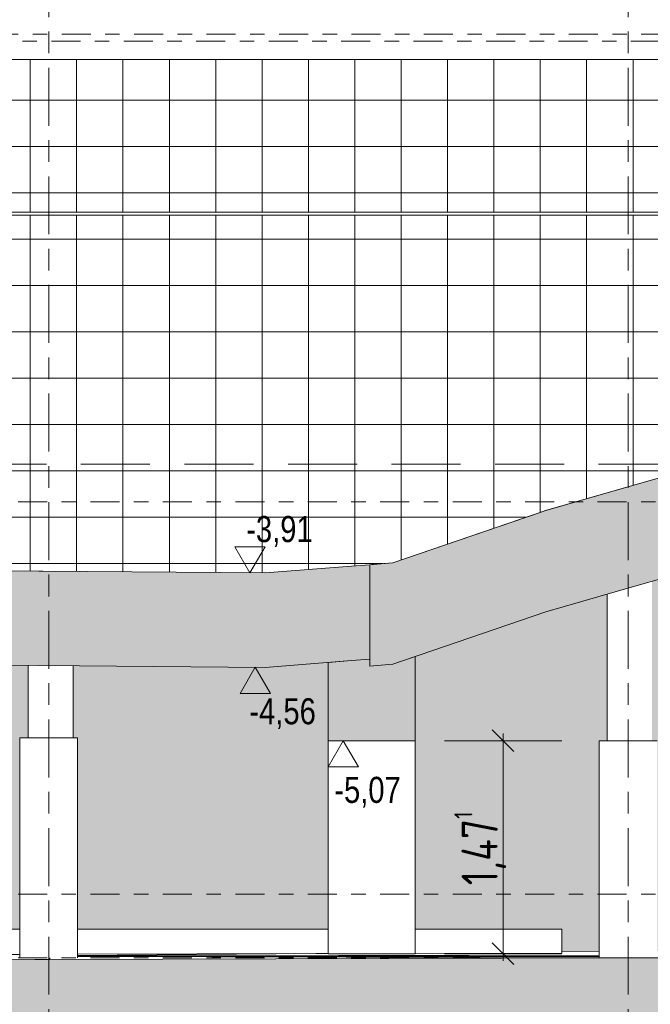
# Model space of a CAD drawing. Header units: metres. Extents: x -32 to 170, y -15 to 869.
# Tile 13 of 66: x -8.22 to -3.87, y -9.68 to -2.89. Entities that reach past the tile are written whole.
import ezdxf

# ---------------------------------------------------------------- set-up
doc = ezdxf.new("R2010")
doc.units = ezdxf.units.M
for name, pattern in [('_Ebene_', [0.4, 0.2, -0.1, 0, -0.1]), ('_Rasterlinie_', [0.75, 0.4, -0.1, 0.15, -0.1]), ('Abgebrochen', [0.714375, 0.47625, -0.238125])]:
    doc.linetypes.add(name, pattern=pattern)
for name, color, linetype, lineweight in [('A_Bem', 7, 'Continuous', 5), ('A_Bem-100', 7, 'Continuous', 5), ('A_Detailelemente', 7, 'Continuous', 9), ('A_Ebenen', 130, 'Continuous', 5), ('A_Fundamente', 7, 'Continuous', 5), ('A_Geschossdecken', 7, 'Continuous', 5), ('A_Geschossdecken_Schraffur', 7, 'Continuous', 5), ('A_Hoehenkoten', 124, 'Continuous', 5), ('A_Raster', 128, 'Continuous', 5), ('A_Skelettbau_Tragwerk Stahlbeton', 142, 'Continuous', 5), ('A_Tragwerksstützen', 7, 'Continuous', 5), ('A_Wand', 244, 'Continuous', 5), ('A_Wände_Oberflächenschraffur', 244, 'Continuous', 5)]:
    doc.layers.add(name, color=color, linetype=linetype, lineweight=lineweight)
doc.styles.add('Arial', font='arial.ttf', dxfattribs={"width": 0.8, "height": 0.18})
doc.styles.add('ISOCPEUR_1', font='isocpeur.ttf', dxfattribs={"width": 0.8, "height": 0.25})
doc.dimstyles.new('BLB-Standard_2_5_Aussen', dxfattribs={"dimscale": 0.3048, "dimtxt": 0.248995, "dimasz": 0.492126, "dimexe": 1.32874, "dimexo": 0.0625, "dimgap": 0.032808, "dimtad": 1, "dimrnd": 0.001, "dimzin": 0, "dimdsep": 46, "dimtxsty": 'ISOCPEUR_1', "dimblk1": 'OBLIQUE', "dimblk2": 'OBLIQUE', "dimsah": 1, "dimcen": 0.09, "dimdle": 0.164042, "dimazin": 0, "dimtfac": 1, "dimtdec": 4, "dimtix": 1, "dimtmove": 0, "dimatfit": 3, "dimfxl": 1.32874, "dimfxlon": 1, "dimtvp": 1, "dimtolj": 1, "dimtzin": 0, "dimarcsym": 2})
pattern_1 = [(0, (-9.746, 18.958), (0, 0.32), []), (90, (-9.746, 18.958), (-0.32, 2e-17), [])]

# ---------------------------------------------------------------- blocks, each defined once
blk = doc.blocks.new('Fundamente 12 - Fundamente 1-8205116-A')
at = {"layer": 'A_Fundamente', "color": 250, "lineweight": 9}
for p, q in [((-9.4865, -9.1651), (-8.2184, -9.1651)), ((-9.4865, -9.3401), (-9.4865, -9.1651)), ((-7.8184, -9.1651), (-6.0899, -9.1651)), ((-5.4899, -9.1651), (-4.4765, -9.1651)), ((-4.4765, -9.3319), (-4.4765, -9.1651)), ((-8.2184, -9.3401), (-9.4865, -9.3401))]:
    blk.add_line(p, q, dxfattribs=at)
blk = doc.blocks.new('Höhenkoten - leer-6237472-A')
at = {"layer": 'A_Hoehenkoten'}
for p, q in [((-22.0251, -3.4351), (-21.8172, -3.4351)), ((-21.9212, -3.6151), (-22.0251, -3.4351)), ((-21.9212, -3.6151), (-21.8172, -3.4351))]:
    blk.add_line(p, q, dxfattribs=at)
blk = doc.blocks.new('DIMBLOCK24-A')
at = {"layer": 'A_Bem-100', "lineweight": 9}
for p, q in [((-4.8828, -7.8651), (-4.9578, -7.7901)), ((-4.8828, -7.8651), (-4.8078, -7.9401)), ((-4.8828, -9.3356), (-4.9578, -9.2606)), ((-4.8828, -9.3356), (-4.8078, -9.4106))]:
    blk.add_line(p, q, dxfattribs=at)
at = {"layer": 'A_Bem-100'}
for p, q in [((-4.8828, -9.3856), (-4.8828, -7.8151)), ((-5.2878, -7.8651), (-4.4778, -7.8651)), ((-4.8828, -7.8651), (-5.2878, -7.8651)), ((-5.2878, -9.3356), (-4.4778, -9.3356)), ((-4.8828, -9.3356), (-5.2878, -9.3356))]:
    blk.add_line(p, q, dxfattribs=at)
at = {"layer": 'A_Bem-100', "color": 0, "insert": (-5.2194, -8.863), "char_height": 0.25, "width": 0.630415, "attachment_point": 1, "rotation": 90, "line_spacing_factor": 1.149209, "style": 'ISOCPEUR_1'}
blk.add_mtext('1,47\\A2\\H0.5x;\\S1^  ;\\H2x;', dxfattribs=at)
blk = doc.blocks.new('_Oblique')
at = {"color": 0, "linetype": 'ByBlock', "lineweight": -2}
blk.add_line((-0.5, -0.5), (0.5, 0.5), dxfattribs=at)

msp = doc.modelspace()

# ---------------------------------------------------------------- hatches: boundary and pattern name
at = {"layer": 'A_Detailelemente'}
msp.add_hatch(color=254, dxfattribs=at).paths.add_polyline_path([(-31.9882, -13.6518), (27.095, -13.6518), (27.095, -9.365), (18.3529, -9.365), (18.3529, -9.5651), (18.7029, -9.5651), (18.7029, -10.0651), (17.6784, -10.0651), (17.6784, -9.5651), (16.2438, -9.5651), (16.2438, -10.0651), (15.2438, -10.0651), (15.2438, -9.5651), (-19.2847, -9.5651), (-19.2847, -10.0651), (-20.287, -10.0651), (-20.287, -9.5651), (-19.937, -9.5651), (-19.937, -9.1251), (-21.7476, -9.1251), (-21.7476, -9.6251), (-22.7547, -9.6251), (-22.7547, -9.3651), (-31.9882, -9.3651), (-31.9882, -9.3995)], flags=0)
at = {"layer": 'A_Geschossdecken_Schraffur', "lineweight": 9}
for points in [[(-5.8022, -7.3498), (-5.6442, -7.3366), (-4.5882, -6.9751), (-1.8099, -6.1751), (-1.8099, -5.4751), (-4.5882, -6.2751), (-5.6442, -6.6366), (-5.8022, -6.6498), (-5.8022, -7.3018)], [(-6.5236, -7.3586), (-5.8022, -7.3018), (-5.8022, -6.6498), (-6.5236, -6.7066), (-14.001, -6.6433), (-14.001, -7.2953), (-7.805, -7.3477)], [(-19.2847, -9.5651), (18.3529, -9.5651), (18.3529, -9.3075), (18.3013, -9.3142), (18.2936, -9.3085), (17.8632, -9.3095), (15.6074, -9.3421), (15.5943, -9.3484), (10.28, -9.3573), (9.5547, -9.3554), (4.5891, -9.365), (-4.2929, -9.3653), (-8.1139, -9.3747), (-12.1267, -9.3602), (-16.5109, -9.3554), (-16.7558, -9.3515), (-19.937, -9.3051), (-19.937, -9.5651)]]:
    msp.add_hatch(color=253, dxfattribs=at).paths.add_polyline_path(points, flags=0)
at = {"layer": 'A_Skelettbau_Tragwerk Stahlbeton'}
msp.add_hatch(color=8, dxfattribs=at).paths.add_polyline_path([(-5.4895, -7.8651), (-5.4895, -7.2836), (-5.6442, -7.3366), (-5.8022, -7.3498), (-5.8022, -7.3018), (-6.0895, -7.3245), (-6.0895, -7.8651)], flags=0)
at = {"layer": 'A_Wände_Oberflächenschraffur'}
h = msp.add_hatch(dxfattribs=at)
h.set_pattern_fill('FP_1', style=0, pattern_type=2)
h.set_pattern_definition([(0, (-9.746, 18.958), (0.813, 0.203), [0.007, -0.603, 0.007, -0.603, -3.251]), (0, (-9.746, 18.958), (0.813, 0.203), [-1.219, 0.007, -1.212, 0.007, -0.603, -1.422]), (0, (-9.746, 18.958), (0.813, 0.203), [-3.048, 0.007, -0.4, 0.007, -1.009]), (120, (-9.441, 19.06), (-0.5823032, 0.6025787), [0.007, -0.603, 0.007, -0.603, -3.251]), (120, (-9.441, 19.06), (-0.5823032, 0.6025787), [-1.219, 0.007, -1.212, 0.007, -0.603, -1.422]), (120, (-9.441, 19.06), (-0.5823032, 0.6025787), [-3.048, 0.007, -0.4, 0.007, -1.009]), (240, (-9.34, 19.466), (-0.2306968, -0.8055787), [0.007, -0.603, 0.007, -0.603, -3.251]), (240, (-9.34, 19.466), (-0.2306968, -0.8055787), [-1.219, 0.007, -1.212, 0.007, -0.603, -1.422]), (240, (-9.34, 19.466), (-0.2306968, -0.8055787), [-3.048, 0.007, -0.4, 0.007, -1.009])])
h.paths.add_polyline_path([(11.0528, -9.356), (11.8316, -9.3547), (11.8316, -7.9628), (11.048, -8.586), (11.048, -9.356), (11.0524, -9.356)], flags=0)
h.paths.add_polyline_path([(12.1316, -9.3542), (12.5329, -9.3535), (12.5329, -7.405), (12.1316, -7.7242), (12.1316, -9.3484)], flags=0)
h.paths.add_polyline_path([(-9.1485, -9.3487), (-8.7135, -9.3401), (-9.2671, -9.3401), (-9.2671, -9.3485)], flags=0)
h.paths.add_polyline_path([(-10.7471, -9.3467), (-10.7471, -7.3501), (-10.0849, -7.3501), (-10.0849, -7.3285), (-11.8496, -7.3135), (-11.8496, -9.321), (-10.9381, -9.3464), (-10.7552, -9.3467)], flags=0)
h.paths.add_polyline_path([(-4.4765, -9.3174), (-4.2184, -9.3167), (-4.2184, -7.8651), (-4.1646, -7.8651), (-4.1646, -6.8532), (-4.5892, -6.9754), (-5.4895, -7.2836), (-5.4899, -9.1651), (-4.4765, -9.1651), (-4.4765, -9.3171)], flags=0)
h.paths.add_polyline_path([(-13.3599, -9.3165), (-12.946, -9.3165), (-13.3599, -8.9863), (-13.3599, -9.2208)], flags=0)
h.paths.add_polyline_path([(-12.5483, -9.3165), (-12.1596, -9.3165), (-12.1596, -7.3109), (-13.3725, -7.3006), (-13.3725, -7.6082), (-12.5483, -8.2666), (-12.5483, -9.2208)], flags=0)
h.paths.add_polyline_path([(-13.9599, -9.3165), (-13.9599, -8.5077), (-14.9729, -7.6997), (-14.9729, -9.3165), (-14.4479, -9.3165)], flags=0)
h.paths.add_polyline_path([(-3.8184, -9.316), (-2.7826, -9.3137), (-2.7826, -9.2501), (-2.2171, -9.2501), (-2.2171, -6.2924), (-3.8546, -6.7639), (-3.8546, -7.8651), (-3.8184, -7.8651), (-3.8184, -9.2307)], flags=0)
h.paths.add_polyline_path([(3.3708, -9.3144), (3.3708, -5.6851), (3.8179, -5.6851), (3.8179, -4.719), (2.8466, -4.7313), (2.8464, -5.2751), (2.7465, -5.2751), (2.7465, -9.3129)], flags=0)
h.paths.add_polyline_path([(2.3465, -9.3119), (2.3465, -5.2751), (2.2423, -5.2751), (2.2423, -4.8823), (0.1504, -5.4877), (0.1504, -6.2351), (0.1816, -6.2351), (0.1816, -8.7551), (0.3302, -8.7551), (0.3302, -8.9051), (0.468, -8.9051), (0.468, -8.9151), (0.4719, -8.9151), (0.4719, -9.3071), (0.7845, -9.3081), (1.2461, -9.3092)], flags=0)
h.paths.add_polyline_path([(-1.6049, -9.3111), (-1.2763, -9.3104), (-1.2763, -8.9151), (-1.0303, -8.9151), (-1.0303, -8.9051), (-0.8311, -8.9051), (-0.8311, -8.7551), (-0.2184, -8.7551), (-0.2184, -6.2351), (-0.1696, -6.2351), (-0.1696, -5.5803), (-1.5099, -5.9683), (-1.5099, -6.7351), (-1.6049, -6.7351), (-1.6049, -9.3051)], flags=0)
h.paths.add_polyline_path([(7.7267, -9.3051), (7.728, -9.3051), (7.728, -5.6851), (7.8316, -5.6851), (7.8316, -5.2351), (7.8329, -5.2351), (7.8329, -4.6683), (7.1815, -4.6771), (7.1815, -5.2351), (6.5815, -5.2351), (6.5815, -4.6841), (4.1379, -4.715), (4.1379, -5.6851), (6.0453, -5.6851), (6.0453, -9.2951), (7.4809, -9.3036)], flags=0)
h.paths.add_polyline_path([(-12.6791, -9.1657), (-12.5733, -9.1657), (-12.5733, -9.0341), (-13.3725, -8.3966), (-13.3725, -8.4251), (-13.3599, -8.4251), (-13.3599, -8.5675), (-13.2983, -8.5675), (-13.2983, -8.7669), (-13.0483, -8.7669), (-13.0483, -8.9663), (-12.7983, -8.9663), (-12.7983, -9.1657)], flags=0)
h.paths.add_polyline_path([(-9.2671, -9.1651), (-8.2184, -9.1651), (-8.2184, -7.8451), (-8.1596, -7.8451), (-8.1596, -7.3447), (-9.4849, -7.3335), (-9.4849, -7.3501), (-9.2671, -7.3501), (-9.2671, -8.3346)], flags=0)
h.paths.add_polyline_path([(-6.5236, -9.1651), (-6.0899, -9.1651), (-6.0895, -7.3245), (-6.5238, -7.3586), (-7.8496, -7.3477), (-7.8496, -7.8451), (-7.8184, -7.8451), (-7.8184, -9.1651), (-6.5238, -9.1651)], flags=0)
h.paths.add_polyline_path([(-12.5732, -8.9958), (-12.5733, -8.9091), (-13.3725, -8.2716), (-13.3725, -8.3582), (-12.5733, -8.9957)], flags=0)
h.paths.add_polyline_path([(-12.5732, -8.8708), (-12.5733, -8.7841), (-13.3725, -8.1466), (-13.3725, -8.2332), (-12.5733, -8.8707)], flags=0)
h.paths.add_polyline_path([(-12.5731, -8.7459), (-12.5733, -8.6591), (-13.3725, -8.0216), (-13.3725, -8.1082), (-12.5733, -8.7457)], flags=0)
h.paths.add_polyline_path([(-12.5731, -8.6209), (-12.5733, -8.5341), (-13.3725, -7.8966), (-13.3725, -7.9832), (-12.5733, -8.6207)], flags=0)
h.paths.add_polyline_path([(-12.573, -8.4959), (-12.5733, -8.4091), (-13.3725, -7.7716), (-13.3725, -7.8582), (-12.5733, -8.4957)], flags=0)
h.paths.add_polyline_path([(-12.573, -8.371), (-12.5733, -8.2969), (-13.3725, -7.6594), (-13.3725, -7.7332), (-12.5733, -8.3707)], flags=0)
h.paths.add_polyline_path([(-14.001, -8.1686), (-14.001, -7.8953), (-14.5358, -7.4687), (-14.5361, -7.5704), (-14.5483, -7.5704), (-14.5483, -7.7698), (-14.2983, -7.7698), (-14.2983, -7.9692), (-14.0483, -7.9692), (-14.0483, -8.1686)], flags=0)
h.paths.add_polyline_path([(11.2593, -8.1522), (11.2593, -7.8116), (11.048, -7.9796), (11.048, -8.1522), (11.1702, -8.1522)], flags=0)
h.paths.add_polyline_path([(11.3218, -7.9533), (11.5218, -7.9533), (11.5218, -7.7545), (11.7718, -7.7545), (11.7718, -7.5557), (11.8316, -7.5557), (11.8316, -7.3564), (11.2842, -7.7918), (11.2843, -7.9533)], flags=0)
h.paths.add_polyline_path([(11.048, -7.9413), (11.2594, -7.7732), (11.2593, -7.6416), (11.048, -7.8096), (11.048, -7.8915)], flags=0)
h.paths.add_polyline_path([(-14.001, -7.8569), (-14.001, -7.7703), (-14.5358, -7.3437), (-14.5358, -7.4304), (-14.1017, -7.7766)], flags=0)
h.paths.add_polyline_path([(11.048, -7.7713), (11.2594, -7.6031), (11.2593, -7.4616), (11.048, -7.6296), (11.048, -7.6699)], flags=0)
h.paths.add_polyline_path([(11.2842, -7.7535), (11.8316, -7.3181), (11.8316, -7.1864), (11.2841, -7.6218), (11.2841, -7.6699)], flags=0)
h.paths.add_polyline_path([(-14.001, -7.7319), (-14.001, -7.6453), (-14.5359, -7.2186), (-14.5358, -7.3054), (-14.0787, -7.6699)], flags=0)
h.paths.add_polyline_path([(-14.001, -7.6069), (-14.001, -7.5203), (-14.5359, -7.0936), (-14.5358, -7.1804), (-14.1017, -7.5266)], flags=0)
h.paths.add_polyline_path([(11.048, -7.5913), (11.2595, -7.4231), (11.2593, -7.2816), (11.048, -7.4496)], flags=0)
h.paths.add_polyline_path([(11.2841, -7.5835), (11.8316, -7.1481), (11.8316, -7.0064), (11.2841, -7.4419), (11.2841, -7.4484)], flags=0)
h.paths.add_polyline_path([(-14.5908, -7.5704), (-14.5608, -7.5704), (-14.5613, -7.4484), (-14.9729, -7.12), (-14.9729, -7.371), (-14.7983, -7.371), (-14.7983, -7.5704), (-14.6786, -7.5704)], flags=0)
h.paths.add_polyline_path([(-14.001, -7.4819), (-14.001, -7.3953), (-14.536, -6.9686), (-14.5358, -7.0554), (-14.0431, -7.4484)], flags=0)
h.paths.add_polyline_path([(11.048, -7.4113), (11.2596, -7.2431), (11.2593, -7.1144), (11.048, -7.2824)], flags=0)
h.paths.add_polyline_path([(-14.5607, -7.4105), (-14.5608, -7.3238), (-14.9729, -6.995), (-14.9729, -7.0817), (-14.5608, -7.4104)], flags=0)
h.paths.add_polyline_path([(11.2841, -7.4036), (11.8316, -6.9681), (11.8316, -6.8264), (11.284, -7.2619)], flags=0)
h.paths.add_polyline_path([(-14.001, -7.3569), (-14.001, -7.2703), (-14.536, -6.8435), (-14.5358, -6.9304), (-14.0718, -7.3004)], flags=0)
h.paths.add_polyline_path([(12.2718, -7.3569), (12.2718, -7.158), (12.5218, -7.158), (12.5218, -6.9592), (12.5329, -6.9592), (12.5329, -6.7987), (12.1316, -7.1179), (12.1316, -7.3569)], flags=0)
h.paths.add_polyline_path([(-14.5607, -7.2855), (-14.5608, -7.1988), (-14.9729, -6.87), (-14.9729, -6.9567), (-14.5608, -7.2854)], flags=0)
h.paths.add_polyline_path([(-14.001, -7.2319), (-14.001, -7.1581), (-14.5361, -6.7313), (-14.5358, -6.8054), (-14.0074, -7.2268)], flags=0)
h.paths.add_polyline_path([(11.048, -7.2313), (11.8316, -6.6081), (11.8316, -4.6178), (8.1529, -4.6643), (8.1529, -5.6851), (11.048, -5.6851), (11.048, -7.2268)], flags=0)
h.paths.add_polyline_path([(11.284, -7.2236), (11.8316, -6.7881), (11.8316, -6.6592), (11.284, -7.0948)], flags=0)
h.paths.add_polyline_path([(-14.5606, -7.1605), (-14.5608, -7.0738), (-14.9729, -6.745), (-14.9729, -6.8317), (-14.5608, -7.1604)], flags=0)
h.paths.add_polyline_path([(-14.001, -7.1069), (-14.001, -3.6851), (-14.3851, -3.6851), (-14.3851, -3.2766), (-14.9729, -3.2762), (-14.9729, -6.3317), (-14.1017, -7.0266)], flags=0)
h.paths.add_polyline_path([(12.1316, -7.0795), (12.5329, -6.7603), (12.5329, -6.6287), (12.1316, -6.9479), (12.1316, -7.0052)], flags=0)
h.paths.add_polyline_path([(-14.5606, -7.0356), (-14.5608, -6.9488), (-14.9729, -6.62), (-14.9729, -6.7067), (-14.5608, -7.0354)], flags=0)
h.paths.add_polyline_path([(-14.5605, -6.9106), (-14.5608, -6.8238), (-14.9729, -6.495), (-14.9729, -6.5817), (-14.5608, -6.9104)], flags=0)
h.paths.add_polyline_path([(12.1316, -6.9095), (12.5329, -6.5903), (12.5329, -6.4487), (12.1316, -6.7679), (12.1316, -6.7837)], flags=0)
h.paths.add_polyline_path([(-14.5605, -6.7857), (-14.5608, -6.7116), (-14.9729, -6.3828), (-14.9729, -6.4567), (-14.5608, -6.7854)], flags=0)
h.paths.add_polyline_path([(12.1316, -6.7295), (12.5329, -6.4103), (12.5329, -6.2687), (12.1316, -6.5879)], flags=0)
h.paths.add_polyline_path([(-6.5236, -6.7066), (-6.5236, -6.7066), (-6.5236, -6.7066)], flags=0)
h.paths.add_polyline_path([(12.1316, -6.5495), (12.5329, -6.2303), (12.5329, -6.1014), (12.1316, -6.4206)], flags=0)
h.paths.add_polyline_path([(12.1316, -6.3695), (12.5329, -6.0503), (12.5329, -3.1462), (12.5229, -3.1466), (12.5229, -3.2951), (12.4179, -3.2951), (12.4179, -3.6851), (12.048, -3.6851), (12.0481, -4.6151), (12.1316, -4.6151), (12.1316, -6.3406)], flags=0)
h = msp.add_hatch(dxfattribs=at)
h.set_pattern_fill('FP_13', color=133, style=0, pattern_type=2)
h.set_pattern_definition(pattern_1)
h.paths.add_polyline_path([(-11.6952, -4.2151), (0.2363, -4.2151), (0.2363, -3.1601), (-11.6952, -3.1601), (-11.6952, -3.9035)], flags=0)
h = msp.add_hatch(dxfattribs=at)
h.set_pattern_fill('FP_13', color=133, style=0, pattern_type=2)
h.set_pattern_definition(pattern_1)
h.paths.add_polyline_path([(-11.6952, -4.2151), (0.2363, -4.2151), (0.2363, -3.1601), (-11.6952, -3.1601), (-11.6952, -3.9035)], flags=0)
h = msp.add_hatch(dxfattribs=at)
h.set_pattern_fill('FP_13', color=133, style=0, pattern_type=2)
h.set_pattern_definition(pattern_1)
h.paths.add_polyline_path([(-6.5238, -6.7066), (-5.6442, -6.6366), (-4.5882, -6.2748), (-1.5099, -5.3882), (2.4726, -4.2351), (-13.3338, -4.2351), (-13.3338, -6.6488), (-7.805, -6.6957)], flags=0)
h = msp.add_hatch(dxfattribs=at)
h.set_pattern_fill('FP_13', color=133, style=0, pattern_type=2)
h.set_pattern_definition(pattern_1)
h.paths.add_polyline_path([(-6.5238, -6.7066), (-5.6442, -6.6366), (-4.5882, -6.2748), (-1.5099, -5.3882), (2.4726, -4.2351), (-13.3338, -4.2351), (-13.3338, -6.6488), (-7.805, -6.6957)], flags=0)

# ---------------------------------------------------------------- linework, layer by layer
at = {"layer": 'A_Ebenen', "color": 170, "linetype": '_Ebene_', "lineweight": 9}
for p, q in [((-24.9286, -2.9851), (21.9701, -2.9851)), ((20.7001, -3.0351), (-23.6586, -3.0351)), ((21.9701, -6.2151), (-24.9286, -6.2151)), ((21.9701, -8.9251), (-24.9286, -8.9251)), ((21.9701, -9.3651), (-24.9286, -9.3651))]:
    msp.add_line(p, q, dxfattribs=at)
at = {"layer": 'A_Ebenen', "color": 31, "linetype": 'Abgebrochen'}
msp.add_line((21.9701, -5.9551), (-24.9286, -5.9551), dxfattribs=at)
at = {"layer": 'A_Geschossdecken', "color": 250, "lineweight": 9}
for p, q in [((-12.4852, -3.1601), (0.2563, -3.1601)), ((-13.491, -4.2151), (2.544, -4.2151)), ((2.4726, -4.2351), (-13.491, -4.2351)), ((-1.8099, -5.4751), (-4.1101, -6.1375)), ((-4.1101, -6.1375), (-4.5882, -6.2751)), ((-4.1101, -6.8375), (-1.8099, -6.1751)), ((-5.6442, -6.6366), (-4.6273, -6.2882)), ((-4.5882, -6.2751), (-5.4627, -6.5744)), ((-4.5891, -6.2751), (-4.5882, -6.2751)), ((-7.805, -6.6957), (-13.361, -6.6487)), ((-6.5236, -6.7066), (-13.3355, -6.6487)), ((-5.9285, -6.6598), (-6.5236, -6.7066)), ((-5.8022, -6.6498), (-5.9285, -6.6598)), ((-5.7894, -6.6481), (-5.8022, -6.6498)), ((-5.8022, -6.6498), (-5.8022, -7.3498)), ((-4.5882, -6.9751), (-4.1101, -6.8375)), ((-5.4627, -7.2744), (-4.5882, -6.9751)), ((-5.6442, -7.3366), (-5.4627, -7.2744)), ((-14.001, -7.2953), (-7.805, -7.3477)), ((-6.5236, -7.3586), (-5.9285, -7.3118)), ((-5.9285, -7.3118), (-5.8022, -7.3018)), ((-7.805, -7.3477), (-6.5236, -7.3586)), ((-8.1139, -9.3747), (-12.0109, -9.3601)), ((-8.0109, -9.3746), (-8.1139, -9.3747)), ((-4.1139, -9.3648), (-8.0109, -9.3746)), ((-8.0109, -9.3746), (-8.0109, -9.3648)), ((-6.1756, -9.334), (-7.8184, -9.3484)), ((-6.1756, -9.334), (-7.8184, -9.3381)), ((-4.2184, -9.3454), (-7.8184, -9.3499)), ((-7.8184, -9.3546), (-4.2184, -9.3456)), ((-7.8184, -9.3551), (-4.2184, -9.3551)), ((-7.8184, -9.3556), (-4.1139, -9.3648)), ((-6.0899, -9.3339), (-6.1756, -9.334)), ((-4.4765, -9.3319), (-5.4899, -9.3332)), ((-4.2184, -9.3169), (-4.4765, -9.3192)), ((-2.7826, -9.3648), (-4.1139, -9.3648))]:
    msp.add_line(p, q, dxfattribs=at)
at = {"layer": 'A_Geschossdecken', "color": 250, "lineweight": 9, "flags": 128}
for points in [[(-5.6442, -6.6366), (-5.7232, -6.6432), (-5.8022, -6.6498)], [(-5.8022, -7.3498), (-5.7232, -7.3432), (-5.6442, -7.3366)]]:
    msp.add_lwpolyline(points, dxfattribs=at)
at = {"layer": 'A_Raster', "linetype": '_Rasterlinie_', "lineweight": 9}
for p, q in [((-8.0184, -14.8682), (-8.0184, 14.615)), ((-4.0184, -14.8682), (-4.0184, 14.615))]:
    msp.add_line(p, q, dxfattribs=at)
at = {"layer": 'A_Skelettbau_Tragwerk Stahlbeton', "color": 250, "lineweight": 9}
for p, q in [((-5.9285, -7.3118), (-6.0895, -7.3245)), ((-6.0895, -7.3245), (-6.0895, -7.8651)), ((-5.8022, -7.3018), (-5.9285, -7.3118)), ((-5.8022, -7.3498), (-5.8022, -7.3018)), ((-5.4895, -7.2836), (-5.6442, -7.3366)), ((-5.4895, -7.8651), (-5.4895, -7.2836)), ((-6.0895, -7.8651), (-5.4895, -7.8651))]:
    msp.add_line(p, q, dxfattribs=at)
at = {"layer": 'A_Skelettbau_Tragwerk Stahlbeton', "color": 250, "lineweight": 9, "flags": 128}
msp.add_lwpolyline([(-5.6442, -7.3366), (-5.7232, -7.3432), (-5.8022, -7.3498)], dxfattribs=at)
at = {"layer": 'A_Tragwerksstützen', "color": 250, "lineweight": 9}
for p, q in [((-4.1646, -6.8532), (-4.1646, -7.8651)), ((-8.1596, -7.3447), (-8.1596, -7.8451)), ((-7.8496, -7.8451), (-7.8496, -7.3474)), ((-8.2184, -7.8451), (-7.8184, -7.8451)), ((-8.2184, -9.3651), (-8.2184, -7.8451)), ((-7.8184, -7.8451), (-7.8184, -9.3651)), ((-6.0899, -7.8651), (-6.0899, -9.3364)), ((-5.4899, -9.3356), (-5.4899, -7.8651)), ((-4.2184, -7.8651), (-3.8184, -7.8651)), ((-4.2184, -9.3599), (-4.2184, -7.8651)), ((-6.0899, -9.3364), (-5.4899, -9.3356))]:
    msp.add_line(p, q, dxfattribs=at)
at = {"layer": 'A_Wand', "color": 250, "lineweight": 9}
for p, q in [((-4.5892, -6.2751), (-1.8099, -5.4751)), ((-4.6273, -6.2882), (-4.5892, -6.2751)), ((-5.7897, -6.6481), (-5.6442, -6.6366)), ((-5.7897, -6.6491), (-5.7897, -6.6481))]:
    msp.add_line(p, q, dxfattribs=at)

# ---------------------------------------------------------------- block references
at = {"layer": 'A_Fundamente', "color": 250, "lineweight": 9}
msp.add_blockref('Fundamente 12 - Fundamente 1-8205116-A', (0, 0), dxfattribs=at)
at = {"layer": 'A_Hoehenkoten'}
msp.add_blockref('Höhenkoten - leer-6237472-A', (15.2918, -3.0906), dxfattribs=at)
at = {"layer": 'A_Hoehenkoten', "extrusion": (0, 0, -1), "rotation": 180}
for p in [(-15.3286, -10.9731), (-15.9359, -11.4802)]:
    msp.add_blockref('Höhenkoten - leer-6237472-A', p, dxfattribs=at)

# ---------------------------------------------------------------- texts
at = {"layer": 'A_Hoehenkoten', "char_height": 0.18, "width": 0.542095, "attachment_point": 1, "line_spacing_factor": 0.941778, "style": 'Arial'}
for s, insert in [('-3,91', (-6.6552, -6.3136)), ('-4,56', (-6.6333, -7.5714)), ('-5,07', (-6.0473, -8.1143))]:
    msp.add_mtext(s, dxfattribs=dict(at, insert=insert))

# ---------------------------------------------------------------- dimensions: what is measured, and where the dimension line sits
at = {"layer": 'A_Bem'}
dim = msp.add_linear_dim(base=(-4.8828, -7.8651), p1=(-5.2878, -9.3356), p2=(-5.2878, -7.8651), angle=90, text='\\A1;1,47\\Q;{\\A1;{\\H0.5x;\\S1^ ;}}', dimstyle='BLB-Standard_2_5_Aussen', override={"dimpost": '<>', "dimfxl": 1.470531}, dxfattribs=at)
dim.commit()
dim.dimension.update_dxf_attribs({"geometry": 'DIMBLOCK24-A', "text_midpoint": (-5.0428, -8.6004)})

doc.saveas('drawing.dxf')
